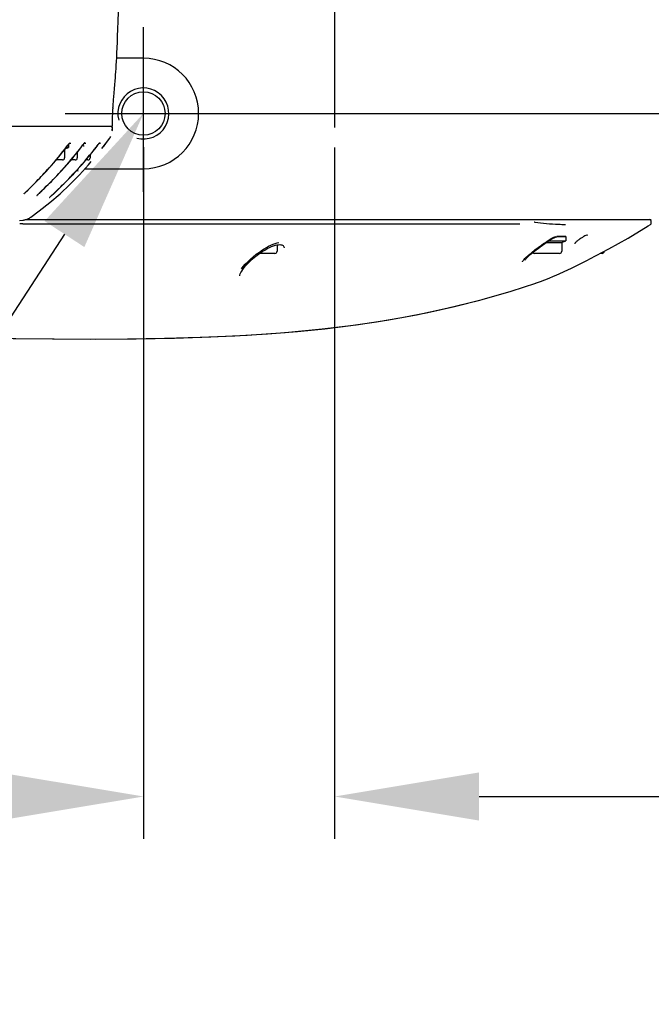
# Model space of a CAD drawing. Header units: millimetres. Extents: x 7426 to 8300, y 124 to 421.
# Tile 39 of 135: x 8007 to 8015, y 158 to 170. Entities that reach past the tile are written whole.
import ezdxf
from ezdxf import colors
from ezdxf.entities.mleader import LeaderData, LeaderLine
from ezdxf.math import Vec2, Vec3

# ---------------------------------------------------------------- set-up
doc = ezdxf.new("R2010")
doc.units = ezdxf.units.MM
doc.linetypes.add('BANKLINE1', pattern=[5.5, 4, -1.5])
doc.linetypes.add('CENTER', pattern=[0.6, 0.375, -0.075, 0.075, -0.075])
for name, color, linetype in [('00_COMPONENTS', 7, 'BANKLINE1'), ('DIM', 7, 'Continuous'), ('外形图', 7, 'Continuous')]:
    doc.layers.add(name, color=color, linetype=linetype)
doc.styles.add('微软雅黑', font='msyh.ttc')
doc.dimstyles.new('尺寸标注_1_20比例', dxfattribs={"dimtxt": 2.1, "dimasz": 1.7, "dimexe": 0.5, "dimexo": 0.4, "dimgap": 0.5, "dimtad": 1, "dimdec": 1, "dimlfac": 20, "dimdsep": 46, "dimtxsty": '微软雅黑', "dimcen": 0.09, "dimadec": 0, "dimazin": 0, "dimtp": 0.01, "dimtm": 0.01, "dimtfac": 1, "dimtdec": 1, "dimtofl": 0, "dimtmove": 0, "dimatfit": 3, "dimfxl": 1, "dimtolj": 1, "dimarcsym": 0})

# ---------------------------------------------------------------- blocks, each defined once
blk = doc.blocks.new('*D1519')
at = {"layer": 'Defpoints', "color": 0}
for p in [(8008.753, 184.389), (8008.753, 168.889), (8028.51, 168.889)]:
    blk.add_point(p, dxfattribs=at)
at = {"layer": 'DIM', "color": 0, "linetype": 'ByBlock', "lineweight": -2, "ltscale": 20}
for p, q in [((8009.153, 184.389), (8029.01, 184.389)), ((8028.51, 182.689), (8028.51, 170.589)), ((8009.153, 168.889), (8029.01, 168.889))]:
    blk.add_line(p, q, dxfattribs=at)
at = {"layer": 'DIM', "color": 0}
for points in [[(8028.794, 182.689), (8028.227, 182.689), (8028.51, 184.389)], [(8028.227, 170.589), (8028.794, 170.589), (8028.51, 168.889)]]:
    blk.add_solid(points, dxfattribs=at)
at = {"layer": 'DIM', "color": 0, "insert": (8026.92, 176.639), "char_height": 2.1, "attachment_point": 5, "rotation": 90, "style": '微软雅黑'}
blk.add_mtext('\\A1;310', dxfattribs=at)
blk = doc.blocks.new('*D1520')
at = {"layer": 'Defpoints', "color": 0}
for p in [(8008.756, 168.892), (8011.003, 168.889), (8011.003, 160.85)]:
    blk.add_point(p, dxfattribs=at)
at = {"layer": 'DIM', "color": 0, "linetype": 'ByBlock', "lineweight": -2, "ltscale": 20}
for p, q in [((8008.756, 168.492), (8008.756, 160.35)), ((8011.003, 168.489), (8011.003, 160.35)), ((8007.056, 160.85), (8005.356, 160.85)), ((8012.703, 160.85), (8018.437, 160.85))]:
    blk.add_line(p, q, dxfattribs=at)
at = {"layer": 'DIM', "color": 0}
for points in [[(8007.056, 160.567), (8007.056, 161.133), (8008.756, 160.85)], [(8012.703, 161.133), (8012.703, 160.567), (8011.003, 160.85)]]:
    blk.add_solid(points, dxfattribs=at)
at = {"layer": 'DIM', "color": 0, "insert": (8016.42, 162.418), "char_height": 2.1, "attachment_point": 5, "style": '微软雅黑'}
blk.add_mtext('\\A1;45', dxfattribs=at)

msp = doc.modelspace()

# ---------------------------------------------------------------- linework, layer by layer
at = {"layer": '00_COMPONENTS', "ltscale": 20}
for p, q in [((8008.7534, 167.9651), (8008.7534, 169.9056)), ((8007.8327, 168.8891), (8009.904, 168.8891))]:
    msp.add_line(p, q, dxfattribs=at)
at = {"layer": '外形图', "linetype": 'CENTER', "ltscale": 5}
msp.add_line((8011.0034, 188.5995), (8011.0034, 163.6796), dxfattribs=at)
at = {"layer": '外形图', "linetype": 'Continuous'}
for p, q in [((8008.4573, 169.9748), (8008.4611, 170.0796)), ((8008.4539, 169.8821), (8008.4573, 169.9748)), ((8008.4476, 169.7265), (8008.4507, 169.7998)), ((8008.4507, 169.7998), (8008.4539, 169.8821)), ((8008.442, 169.6016), (8008.4447, 169.6608)), ((8008.4447, 169.6608), (8008.4476, 169.7265)), ((8008.4367, 169.5002), (8008.4393, 169.5484)), ((8008.4393, 169.5484), (8008.442, 169.6016)), ((8008.4318, 169.4163), (8008.4342, 169.4563)), ((8008.4342, 169.4563), (8008.4367, 169.5002)), ((8008.7534, 169.5391), (8008.4388, 169.5391)), ((8008.4215, 169.27), (8008.4248, 169.3139)), ((8008.4248, 169.3139), (8008.4271, 169.3455)), ((8008.4271, 169.3455), (8008.4294, 169.3795)), ((8008.4294, 169.3795), (8008.4318, 169.4163)), ((8008.4139, 169.1793), (8008.4182, 169.2294)), ((8008.4182, 169.2294), (8008.4215, 169.27)), ((8008.4025, 169.0515), (8008.4056, 169.0863)), ((8008.4056, 169.0863), (8008.4139, 169.1793)), ((8008.3956, 168.9577), (8008.3965, 168.9718)), ((8008.3965, 168.9718), (8008.3975, 168.9871)), ((8008.3975, 168.9871), (8008.3986, 169.0027)), ((8008.3986, 169.0027), (8008.4005, 169.0266)), ((8008.4005, 169.0266), (8008.4025, 169.0515)), ((8008.3903, 168.8207), (8008.3912, 168.8548)), ((8008.3955, 168.9564), (8008.3948, 168.9428)), ((7999.0534, 168.7391), (8008.3888, 168.7391)), ((8008.3888, 168.7391), (8008.3896, 168.7842)), ((8008.3896, 168.7842), (8008.3903, 168.8207)), ((8008.3879, 168.6917), (8008.3879, 168.687)), ((8008.3881, 168.6859), (8008.3882, 168.6912)), ((8008.3882, 168.6906), (8008.3886, 168.7247)), ((8007.8581, 168.5065), (8007.8666, 168.5176)), ((8007.8598, 168.5067), (8007.8726, 168.5234)), ((8007.8666, 168.5176), (8007.8734, 168.5264)), ((8007.8726, 168.5234), (8007.8776, 168.53)), ((8007.8734, 168.5264), (8007.8779, 168.5322)), ((8007.8734, 168.5245), (8007.8734, 168.4891)), ((8007.8776, 168.53), (8007.8809, 168.5342)), ((8007.8779, 168.5322), (8007.8804, 168.5355)), ((8007.8809, 168.5342), (8007.8829, 168.5367)), ((8007.8829, 168.5367), (8007.8845, 168.5387)), ((8007.8834, 168.5391), (8007.8866, 168.5431)), ((8007.8834, 168.5391), (8007.8951, 168.5391)), ((8007.8848, 168.5391), (8007.8948, 168.5391)), ((8008.0327, 168.5065), (8008.0429, 168.5199)), ((8008.0343, 168.5067), (8008.0471, 168.5234)), ((8008.0429, 168.5199), (8008.0495, 168.5284)), ((8008.0471, 168.5234), (8008.0521, 168.5299)), ((8008.0495, 168.5284), (8008.0537, 168.5339)), ((8008.0521, 168.5299), (8008.0554, 168.5342)), ((8008.0554, 168.5342), (8008.0574, 168.5366)), ((8008.0579, 168.5391), (8008.0611, 168.5431)), ((8008.0594, 168.5391), (8008.0624, 168.5428)), ((8008.0702, 168.5391), (8008.0594, 168.5391)), ((8008.0594, 168.5391), (8008.071, 168.5391)), ((8008.2077, 168.5065), (8008.2179, 168.5199)), ((8008.2084, 168.5053), (8008.2214, 168.5224)), ((8008.2179, 168.5199), (8008.2245, 168.5284)), ((8008.2214, 168.5224), (8008.2266, 168.5292)), ((8008.2266, 168.5292), (8008.23, 168.5336)), ((8008.23, 168.5354), (8008.2329, 168.5391)), ((8008.23, 168.5336), (8008.232, 168.5361)), ((8008.2329, 168.5391), (8008.2362, 168.5431)), ((8008.2344, 168.5391), (8008.2373, 168.5426)), ((8008.2452, 168.5391), (8008.2344, 168.5391)), ((8008.2344, 168.5391), (8008.246, 168.5391)), ((8008.2654, 168.475), (8008.3095, 168.5317)), ((8008.2824, 168.4965), (8008.3131, 168.5369)), ((8008.3095, 168.5317), (8008.3576, 168.5976)), ((8008.3131, 168.5369), (8008.3561, 168.596)), ((8007.8259, 168.4627), (8007.8259, 168.3666)), ((8007.8358, 168.4755), (8007.8635, 168.4855)), ((8007.8463, 168.4891), (8007.8734, 168.4891)), ((8007.9759, 168.4316), (8007.9759, 168.3666)), ((8008.0209, 168.4891), (8008.0234, 168.4891)), ((8008.0234, 168.4924), (8008.0234, 168.4891)), ((8008.1259, 168.4002), (8008.1259, 168.3666)), ((8007.8009, 168.3416), (8007.7275, 168.3416)), ((8007.9509, 168.3416), (8007.9021, 168.3416)), ((8008.0016, 168.1667), (8008.109, 168.2843)), ((8008.1009, 168.3416), (8008.0773, 168.3416)), ((8008.109, 168.2843), (8008.1407, 168.3218)), ((8007.5512, 168.1472), (8007.5694, 168.1665)), ((8007.552, 168.1466), (8007.5759, 168.1719)), ((8007.5694, 168.1665), (8007.588, 168.1863)), ((8007.5759, 168.1719), (8007.6015, 168.1994)), ((8007.588, 168.1863), (8007.6069, 168.2067)), ((8007.6015, 168.1994), (8007.6123, 168.211)), ((8007.6069, 168.2067), (8007.626, 168.2276)), ((8007.6123, 168.211), (8007.629, 168.2292)), ((8007.626, 168.2276), (8007.6429, 168.2463)), ((8007.629, 168.2292), (8007.6453, 168.2473)), ((8007.7128, 168.1325), (8007.7332, 168.1538)), ((8007.7259, 168.1477), (8007.7453, 168.1681)), ((8007.7332, 168.1538), (8007.7603, 168.1826)), ((8007.7453, 168.1681), (8007.76, 168.1838)), ((8007.76, 168.1838), (8007.7749, 168.1998)), ((8007.7603, 168.1826), (8007.7776, 168.2011)), ((8007.7749, 168.1998), (8007.7931, 168.2195)), ((8007.7776, 168.2011), (8007.7952, 168.2202)), ((8007.8895, 168.0535), (8008.0016, 168.1667)), ((8007.8951, 168.1418), (8007.9101, 168.1575)), ((8007.9019, 168.1468), (8007.9126, 168.158)), ((8007.9101, 168.1575), (8007.9252, 168.1734)), ((8007.9126, 168.158), (8007.9294, 168.1757)), ((8007.9252, 168.1734), (8007.9429, 168.1923)), ((8007.9294, 168.1757), (8007.9459, 168.1933)), ((8008.0677, 168.2391), (8008.7534, 168.2391)), ((8007.4153, 168.0073), (8007.4564, 168.0484)), ((8007.4315, 168.0255), (8007.456, 168.0498)), ((8007.456, 168.0498), (8007.4788, 168.0727)), ((8007.4564, 168.0484), (8007.4759, 168.068)), ((8007.4759, 168.068), (8007.4938, 168.0862)), ((8007.4788, 168.0727), (8007.4991, 168.0933)), ((8007.4938, 168.0862), (8007.5132, 168.1061)), ((8007.4991, 168.0933), (8007.5159, 168.1105)), ((8007.5132, 168.1061), (8007.5341, 168.1278)), ((8007.5159, 168.1105), (8007.5333, 168.1285)), ((8007.5333, 168.1285), (8007.5512, 168.1472)), ((8007.5341, 168.1278), (8007.552, 168.1466)), ((8007.6105, 168.0288), (8007.6312, 168.0494)), ((8007.6115, 168.0316), (8007.6315, 168.0514)), ((8007.6312, 168.0494), (8007.6503, 168.0685)), ((8007.6315, 168.0514), (8007.6526, 168.0725)), ((8007.6503, 168.0685), (8007.6711, 168.0896)), ((8007.6526, 168.0725), (8007.6702, 168.0902)), ((8007.6702, 168.0902), (8007.6883, 168.1087)), ((8007.6711, 168.0896), (8007.6935, 168.1126)), ((8007.6883, 168.1087), (8007.7069, 168.1279)), ((8007.6935, 168.1126), (8007.7128, 168.1325)), ((8007.7069, 168.1279), (8007.7259, 168.1477)), ((8007.773, 167.9447), (8007.8895, 168.0535)), ((8007.7811, 168.0269), (8007.7988, 168.0443)), ((8007.7893, 168.0324), (8007.811, 168.054)), ((8007.7988, 168.0443), (8007.8173, 168.0626)), ((8007.811, 168.054), (8007.8311, 168.0741)), ((8007.8173, 168.0626), (8007.8362, 168.0815)), ((8007.8311, 168.0741), (8007.8528, 168.0962)), ((8007.8362, 168.0815), (8007.8555, 168.1011)), ((8007.8528, 168.0962), (8007.8715, 168.1154)), ((8007.8555, 168.1011), (8007.8752, 168.1212)), ((8007.8715, 168.1154), (8007.9019, 168.1468)), ((8007.8752, 168.1212), (8007.8951, 168.1418)), ((8007.3563, 167.9512), (8007.3584, 167.9534)), ((8007.3584, 167.9534), (8007.3609, 167.956)), ((8007.3609, 167.956), (8007.3652, 167.9603)), ((8007.3652, 167.9603), (8007.3719, 167.967)), ((8007.3719, 167.967), (8007.3962, 167.9907)), ((8007.3864, 167.978), (8007.3882, 167.9799)), ((8007.3882, 167.9799), (8007.3902, 167.982)), ((8007.3902, 167.982), (8007.3924, 167.9843)), ((8007.3924, 167.9843), (8007.3963, 167.9882)), ((8007.3962, 167.9907), (8007.4315, 168.0255)), ((8007.3963, 167.9882), (8007.4023, 167.9943)), ((8007.4023, 167.9943), (8007.4153, 168.0073)), ((8007.5062, 167.9289), (8007.5086, 167.9312)), ((8007.5086, 167.9312), (8007.5112, 167.9339)), ((8007.5112, 167.9339), (8007.5141, 167.9368)), ((8007.5141, 167.9368), (8007.5191, 167.9417)), ((8007.5191, 167.9417), (8007.5289, 167.9513)), ((8007.536, 167.9548), (8007.5379, 167.9568)), ((8007.5379, 167.9568), (8007.54, 167.959)), ((8007.54, 167.959), (8007.5424, 167.9614)), ((8007.5424, 167.9614), (8007.5465, 167.9655)), ((8007.5465, 167.9655), (8007.5529, 167.9719)), ((8007.5529, 167.9719), (8007.5667, 167.9856)), ((8007.5811, 167.9998), (8007.6105, 168.0288)), ((8007.5893, 168.0098), (8007.6115, 168.0316)), ((8007.6523, 167.8407), (8007.773, 167.9447)), ((8007.6652, 167.9158), (8007.6726, 167.9229)), ((8007.6726, 167.9229), (8007.6997, 167.9487)), ((8007.6997, 167.9487), (8007.7255, 167.9733)), ((8007.706, 167.9502), (8007.7078, 167.952)), ((8007.7078, 167.952), (8007.7098, 167.9542)), ((8007.7098, 167.9542), (8007.7122, 167.9565)), ((8007.7122, 167.9565), (8007.7162, 167.9605)), ((8007.7162, 167.9605), (8007.7225, 167.9668)), ((8007.7225, 167.9668), (8007.7583, 168.0019)), ((8007.7255, 167.9733), (8007.7479, 167.9947)), ((8007.7479, 167.9947), (8007.7811, 168.0269)), ((8007.7583, 168.0019), (8007.7639, 168.0075)), ((8007.7639, 168.0075), (8007.7893, 168.0324)), ((8007.5275, 167.7415), (8007.6523, 167.8407)), ((8007.6555, 167.9062), (8007.6579, 167.9086)), ((8007.6579, 167.9086), (8007.6606, 167.9112)), ((8007.6606, 167.9112), (8007.6652, 167.9158)), ((8007.4295, 167.6692), (8007.5275, 167.7415)), ((8007.2942, 167.6281), (8007.3371, 167.6331)), ((8007.3669, 167.6391), (8014.7293, 167.6391)), ((8009.1105, 167.5891), (8009.1281, 167.5891)), ((8009.1281, 167.5891), (8009.1673, 167.5891)), ((8009.1673, 167.5891), (8009.3741, 167.5891)), ((8009.3741, 167.5891), (8009.437, 167.5891)), ((8009.437, 167.5891), (8009.6072, 167.5891)), ((8009.6072, 167.5891), (8009.6152, 167.5891)), ((8009.6152, 167.5891), (8009.7068, 167.5891)), ((8009.7068, 167.5891), (8009.7397, 167.5891)), ((8009.7397, 167.5891), (8009.7646, 167.5891)), ((8009.7646, 167.5891), (8009.7825, 167.5891)), ((8009.7825, 167.5891), (8009.7917, 167.5891)), ((8009.7917, 167.5891), (8009.8012, 167.5891)), ((8009.8012, 167.5891), (8009.8125, 167.5891)), ((8009.8125, 167.5891), (8009.8244, 167.5891)), ((8009.8244, 167.5891), (8009.8514, 167.5891)), ((8009.8514, 167.5891), (8010.0289, 167.5891)), ((8010.0289, 167.5891), (8010.0537, 167.5891)), ((8010.0537, 167.5891), (8010.0713, 167.5891)), ((8010.0713, 167.5891), (8010.1061, 167.5891)), ((8010.1061, 167.5891), (8010.1486, 167.5891)), ((8010.1486, 167.5891), (8010.2362, 167.5891)), ((8010.2362, 167.5891), (8010.2538, 167.5891)), ((8010.2538, 167.5891), (8010.2787, 167.5891)), ((8010.2787, 167.5891), (8010.3405, 167.5891)), ((8010.3405, 167.5891), (8010.5376, 167.5891)), ((8010.5376, 167.5891), (8010.5597, 167.5891)), ((8010.5597, 167.5891), (8010.568, 167.5891)), ((8010.568, 167.5891), (8012.1677, 167.5891)), ((8012.1677, 167.5891), (8012.2386, 167.5891)), ((8012.2386, 167.5891), (8013.1178, 167.5891)), ((8013.1178, 167.5891), (8013.1598, 167.5891)), ((8013.1598, 167.5891), (8013.1812, 167.5891)), ((8014.6916, 167.5645), (8014.719, 167.5816)), ((8014.7295, 167.6027), (8014.7295, 167.6141)), ((8010.3257, 167.365), (8010.3463, 167.3696)), ((8010.3259, 167.3421), (8010.3259, 167.2666)), ((8013.4951, 167.3718), (8013.6759, 167.3718)), ((8013.505, 167.3868), (8013.5173, 167.395)), ((8013.508, 167.3806), (8013.5297, 167.3949)), ((8013.5173, 167.395), (8013.5292, 167.4027)), ((8013.5209, 167.3891), (8013.7234, 167.3891)), ((8013.5297, 167.3949), (8013.5414, 167.4023)), ((8013.5495, 167.4148), (8013.5589, 167.4201)), ((8013.5599, 167.4132), (8013.5714, 167.4194)), ((8013.6004, 167.4385), (8013.6029, 167.4391)), ((8013.6146, 167.438), (8013.6163, 167.4385)), ((8013.6163, 167.4385), (8013.6195, 167.4391)), ((8013.634, 167.4391), (8013.6184, 167.4391)), ((8013.6289, 167.4391), (8013.6193, 167.4391)), ((8013.7259, 167.4391), (8013.6207, 167.4391)), ((8013.6224, 167.4391), (8013.7234, 167.4391)), ((8013.6759, 167.3718), (8013.7135, 167.3855)), ((8013.6759, 167.3718), (8013.6759, 167.2666)), ((8013.7234, 167.4391), (8013.7234, 167.3891)), ((8010.082, 167.2312), (8010.1187, 167.2584)), ((8010.0927, 167.2209), (8010.1225, 167.2428)), ((8010.1187, 167.2584), (8010.1534, 167.2821)), ((8010.3009, 167.2416), (8010.1209, 167.2416)), ((8010.1534, 167.2821), (8010.1668, 167.2906)), ((8010.1668, 167.2906), (8010.1728, 167.2944)), ((8010.1668, 167.2722), (8010.1826, 167.2818)), ((8010.1826, 167.2818), (8010.2111, 167.2979)), ((8010.2111, 167.2979), (8010.2376, 167.3113)), ((8013.315, 167.2464), (8013.3307, 167.2592)), ((8013.6509, 167.2416), (8013.3559, 167.2416)), ((8014.1509, 167.2416), (8014.1298, 167.2416)), ((8013.2439, 167.163), (8013.2438, 167.1616))]:
    msp.add_line(p, q, dxfattribs=at)
for points in [[(8008.3912, 168.8548), (8008.3922, 168.8859), (8008.3934, 168.9148), (8008.3948, 168.9428)], [(8008.3576, 168.5977), (8008.3626, 168.6051), (8008.3699, 168.6178)], [(8007.8804, 168.5355), (8007.8827, 168.5383), (8007.8834, 168.5391)], [(8007.8845, 168.5387), (8007.8859, 168.5405), (8007.8865, 168.5412), (8007.8871, 168.5418), (8007.8875, 168.5424), (8007.8879, 168.5428)], [(8007.8879, 168.5428), (8007.8882, 168.5431), (8007.8883, 168.5433), (8007.8882, 168.5432), (8007.888, 168.543), (8007.8875, 168.5426), (8007.8868, 168.542), (8007.8857, 168.5413), (8007.8846, 168.5407)], [(8008.0537, 168.5339), (8008.0561, 168.5369), (8008.0572, 168.5382), (8008.0579, 168.5391)], [(8008.0574, 168.5366), (8008.059, 168.5387), (8008.0594, 168.5391)], [(8008.0624, 168.5428), (8008.0627, 168.5431), (8008.0628, 168.5432), (8008.0627, 168.5431), (8008.0625, 168.5429), (8008.062, 168.5425), (8008.0613, 168.5419), (8008.0603, 168.5413), (8008.0591, 168.5407), (8008.0591, 168.5407)], [(8008.2245, 168.5284), (8008.2287, 168.5338), (8008.23, 168.5354)], [(8008.232, 168.5361), (8008.2338, 168.5383), (8008.2344, 168.5391)], [(8008.2373, 168.5426), (8008.2377, 168.543), (8008.2378, 168.5432), (8008.2378, 168.5432), (8008.2377, 168.543), (8008.2373, 168.5427), (8008.2366, 168.5421), (8008.2356, 168.5414), (8008.2345, 168.5408), (8008.2342, 168.5407)], [(8007.9717, 168.2221), (8007.9734, 168.2203), (8007.9752, 168.2185), (8007.9769, 168.2167)], [(8007.9769, 168.2167), (8007.9811, 168.2125), (8007.9819, 168.2116), (8007.9825, 168.211), (8007.9826, 168.2108)], [(8007.3504, 167.9448), (8007.3505, 167.9448), (8007.3506, 167.945), (8007.3509, 167.9453), (8007.3512, 167.9457), (8007.3517, 167.9463), (8007.3522, 167.9469), (8007.3529, 167.9476), (8007.3536, 167.9484), (8007.3544, 167.9492), (8007.3553, 167.9502), (8007.3563, 167.9512)], [(8007.3818, 167.9728), (8007.3818, 167.9728), (8007.3819, 167.9729), (8007.3821, 167.9732), (8007.3824, 167.9736), (8007.3828, 167.974), (8007.3832, 167.9745), (8007.3837, 167.9751), (8007.3843, 167.9757), (8007.385, 167.9764), (8007.3857, 167.9772), (8007.3864, 167.978)], [(8007.5, 167.922), (8007.5, 167.9221), (8007.5002, 167.9223), (8007.5005, 167.9226), (8007.5009, 167.9231), (8007.5014, 167.9237), (8007.502, 167.9243), (8007.5026, 167.9251), (8007.5034, 167.9259), (8007.5043, 167.9268), (8007.5052, 167.9278), (8007.5062, 167.9289)], [(8007.5289, 167.9513), (8007.5512, 167.9728), (8007.5893, 168.0098)], [(8007.531, 167.9492), (8007.531, 167.9492), (8007.5311, 167.9494), (8007.5314, 167.9497), (8007.5317, 167.9501), (8007.5321, 167.9506), (8007.5326, 167.9511), (8007.5331, 167.9517), (8007.5337, 167.9524), (8007.5344, 167.9531), (8007.5352, 167.954), (8007.536, 167.9548)], [(8007.5667, 167.9856), (8007.5736, 167.9924), (8007.5811, 167.9998)], [(8007.7013, 167.9449), (8007.7013, 167.9449), (8007.7014, 167.945), (8007.7016, 167.9453), (8007.7019, 167.9457), (8007.7023, 167.9461), (8007.7027, 167.9466), (8007.7032, 167.9472), (8007.7038, 167.9478), (8007.7045, 167.9485), (8007.7052, 167.9493), (8007.706, 167.9502)], [(8007.6491, 167.8994), (8007.6491, 167.8994), (8007.6493, 167.8996), (8007.6496, 167.9), (8007.65, 167.9004), (8007.6505, 167.901), (8007.6511, 167.9017), (8007.6518, 167.9024), (8007.6526, 167.9032), (8007.6535, 167.9041), (8007.6545, 167.9051), (8007.6555, 167.9062)], [(8007.3359, 167.633), (8007.3385, 167.6333), (8007.3449, 167.6342), (8007.3519, 167.6355), (8007.3595, 167.6372), (8007.3676, 167.6393), (8007.3761, 167.6419), (8007.385, 167.6451), (8007.3942, 167.6489), (8007.4034, 167.6533), (8007.4127, 167.6583), (8007.4219, 167.664), (8007.4295, 167.6692)], [(8013.3542, 167.6132), (8013.3543, 167.6126), (8013.3544, 167.6119), (8013.3546, 167.6112), (8013.3549, 167.6107), (8013.3552, 167.6103), (8013.3555, 167.6099), (8013.3558, 167.6095), (8013.3561, 167.6092), (8013.3565, 167.6089), (8013.3569, 167.6085), (8013.3573, 167.6082), (8013.3577, 167.6079), (8013.3581, 167.6076), (8013.3585, 167.6073), (8013.359, 167.607)], [(8013.3543, 167.6132), (8013.3552, 167.613), (8013.3561, 167.6128), (8013.357, 167.6127), (8013.3579, 167.6127), (8013.3589, 167.6128), (8013.3598, 167.6129)], [(8014.7202, 167.5832), (8014.7222, 167.5847), (8014.7246, 167.587), (8014.7266, 167.5898), (8014.7282, 167.593), (8014.7292, 167.5966), (8014.7295, 167.6001)], [(8013.9782, 167.1623), (8014.0073, 167.1768), (8014.2289, 167.294), (8014.4575, 167.4231), (8014.6916, 167.5645)], [(8010.2376, 167.3113), (8010.2621, 167.3222), (8010.2851, 167.3309), (8010.3063, 167.3375), (8010.3253, 167.342)], [(8010.2535, 167.3382), (8010.2789, 167.3492), (8010.3031, 167.3582), (8010.3257, 167.365)], [(8010.3253, 167.342), (8010.3426, 167.3446), (8010.3575, 167.3454)], [(8010.3575, 167.3454), (8010.3702, 167.3447), (8010.3812, 167.3425), (8010.3901, 167.339), (8010.3969, 167.3345), (8010.4022, 167.3286), (8010.4059, 167.3208), (8010.408, 167.3105), (8010.4082, 167.3061)], [(8013.3307, 167.2592), (8013.3473, 167.2724), (8013.3648, 167.286), (8013.383, 167.2999), (8013.4019, 167.3141), (8013.4215, 167.3284), (8013.4417, 167.3429)], [(8013.3744, 167.2846), (8013.3966, 167.3015), (8013.4214, 167.32), (8013.4485, 167.3396)], [(8013.4417, 167.3429), (8013.4623, 167.3576), (8013.4835, 167.3722), (8013.505, 167.3868)], [(8013.4485, 167.3396), (8013.4775, 167.3599), (8013.508, 167.3806)], [(8013.5292, 167.4027), (8013.5344, 167.4059), (8013.5395, 167.409), (8013.5445, 167.412), (8013.5495, 167.4148)], [(8013.5414, 167.4023), (8013.5477, 167.4061), (8013.5539, 167.4098), (8013.5599, 167.4132)], [(8013.5589, 167.4201), (8013.5634, 167.4225), (8013.5678, 167.4247), (8013.5719, 167.4268), (8013.5758, 167.4287), (8013.5795, 167.4304), (8013.583, 167.432), (8013.5863, 167.4334), (8013.5893, 167.4346), (8013.5921, 167.4357), (8013.5947, 167.4367), (8013.5971, 167.4375), (8013.5991, 167.4381), (8013.6004, 167.4385)], [(8013.5714, 167.4194), (8013.5767, 167.4222), (8013.5819, 167.4248), (8013.5867, 167.4271), (8013.5913, 167.4292)], [(8013.5913, 167.4292), (8013.5956, 167.4311), (8013.5995, 167.4327), (8013.6031, 167.4342)], [(8013.6031, 167.4342), (8013.6065, 167.4354), (8013.6095, 167.4365), (8013.6123, 167.4374), (8013.6146, 167.438)], [(8009.9069, 167.0606), (8009.9277, 167.0864), (8009.952, 167.1137), (8009.9805, 167.1429), (8010.0125, 167.1731), (8010.0464, 167.2026), (8010.082, 167.2312)], [(8010.1225, 167.2428), (8010.1516, 167.2626), (8010.1668, 167.2722)], [(8010.1728, 167.2944), (8010.2002, 167.3107), (8010.2271, 167.3253), (8010.2535, 167.3382)], [(8013.2514, 167.1901), (8013.262, 167.2001), (8013.2736, 167.2108), (8013.2864, 167.2221), (8013.3002, 167.234), (8013.315, 167.2464)], [(8013.2931, 167.2168), (8013.3059, 167.2283), (8013.3203, 167.2407), (8013.3365, 167.2543)], [(8013.3365, 167.2543), (8013.3546, 167.2689), (8013.3744, 167.2846)], [(8009.9101, 167.0333), (8009.9231, 167.053), (8009.9395, 167.0749), (8009.959, 167.098), (8009.9815, 167.1224), (8010.007, 167.1478), (8010.0342, 167.1728), (8010.0628, 167.1973), (8010.0927, 167.2209)], [(8013.213, 167.1438), (8013.213, 167.1435), (8013.2133, 167.1443), (8013.2147, 167.1473), (8013.2174, 167.1517), (8013.2215, 167.1573), (8013.2271, 167.1643), (8013.2339, 167.1721), (8013.242, 167.1807), (8013.2514, 167.1901)], [(8013.2438, 167.1616), (8013.2437, 167.161), (8013.2437, 167.1612), (8013.2452, 167.1642), (8013.248, 167.1686), (8013.2519, 167.1739), (8013.2573, 167.1806), (8013.2641, 167.1882)], [(8013.2641, 167.1882), (8013.2723, 167.1967), (8013.2819, 167.2062), (8013.2931, 167.2168)], [(8013.6107, 166.9862), (8013.7924, 167.07), (8013.9782, 167.1623)], [(8009.8875, 166.9774), (8009.8894, 166.9877), (8009.8936, 167.0007), (8009.9004, 167.0159), (8009.9101, 167.0333)], [(8012.413, 166.6171), (8012.7412, 166.7008), (8013.0814, 166.7991), (8013.3692, 166.8923)], [(8013.3684, 166.892), (8013.4248, 166.9118), (8013.4771, 166.9313), (8013.5291, 166.9517)], [(8013.5291, 166.9517), (8013.5806, 166.973), (8013.6107, 166.9862)], [(8005.1161, 166.2949), (8005.4292, 166.2843), (8005.8374, 166.2717), (8006.2784, 166.2598), (8006.7442, 166.2493), (8007.2215, 166.241), (8007.7054, 166.2356), (8008.1925, 166.234), (8008.6705, 166.2371), (8009.1192, 166.2453), (8009.5463, 166.2589), (8009.9764, 166.2797), (8010.422, 166.3108), (8010.8574, 166.3523), (8011.2574, 166.4016), (8011.6191, 166.4567), (8011.9671, 166.5201), (8012.3231, 166.5961), (8012.6948, 166.6884), (8012.7125, 166.6934)], [(8005.116, 166.2949), (8005.2088, 166.2916), (8005.4864, 166.2824), (8005.7869, 166.2732), (8006.1139, 166.264), (8006.4638, 166.2553), (8006.841, 166.2474), (8007.2508, 166.2405), (8007.6852, 166.2358), (8008.1264, 166.234), (8008.5652, 166.236), (8009.0004, 166.2425), (8009.4228, 166.2543), (8009.8285, 166.2716), (8010.2122, 166.2948), (8010.5665, 166.3232), (8010.8897, 166.3558), (8011.1942, 166.393), (8011.4944, 166.4365), (8011.7952, 166.4874), (8012.0986, 166.5467), (8012.413, 166.6171)]]:
    msp.add_lwpolyline(points, dxfattribs=at)
msp.add_circle((8008.7534, 168.8891), 0.255, dxfattribs=at)
for centre, radius, start, end in [((8008.7534, 168.8891), 0.65, 270, 90), ((8008.7534, 168.8891), 0.3, 255, 195), ((8004.6633, 170.9301), 4.0101, 317.99051, 322.8158), ((8004.668, 170.9275), 4.006, 319.07955, 322.82157), ((8004.8382, 170.9309), 4.0115, 317.48769, 322.82), ((8004.8509, 170.9197), 3.9935, 322.17119, 322.82075), ((8005.0209, 170.9206), 3.9992, 318.30494, 322.84715), ((8005.0257, 170.9199), 3.9937, 322.1061, 322.82077), ((8004.8353, 170.9321), 4.0133, 317.47556, 322.16775), ((8007.8584, 168.4996), 0.015, 290, 315.55634), ((8005.0091, 170.9332), 4.015, 316.94714, 322.10203), ((8004.6575, 170.9364), 4.0197, 318.01219, 318.54666), ((8004.6589, 170.9352), 4.0178, 318.54666, 319.08104), ((8007.8009, 168.3666), 0.025, 270, 0), ((8007.9509, 168.3666), 0.025, 270, 0), ((8008.1009, 168.3666), 0.025, 270, 0), ((8005.0021, 170.9375), 4.0245, 317.01014, 317.65725), ((8005.0087, 170.9314), 4.0154, 317.65727, 318.30537), ((8007.4121, 149.6114), 17.9785, 90.23945, 90.36296), ((8014.7045, 167.6141), 0.025, 0, 90), ((8013.7084, 167.3996), 0.015, 290, 315.55634), ((8010.3009, 167.2666), 0.025, 270, 0), ((8013.3559, 167.2666), 0.025, 213.09324, 270), ((8013.6509, 167.2666), 0.025, 270, 0), ((8014.1509, 167.2666), 0.025, 270, 358.49993)]:
    msp.add_arc(centre, radius, start, end, dxfattribs=at)
for points, knots in [([(8008.3878, 168.728), (8008.388, 168.7289), (8008.3885, 168.7308), (8008.3887, 168.7327), (8008.3887, 168.7336)], [0, 0, 0, 0, 0.5002373, 1, 1, 1, 1]), ([(8008.387, 168.7236), (8008.3872, 168.7246), (8008.3875, 168.7261), (8008.3877, 168.7276), (8008.3878, 168.728)], [0, 0, 0, 0, 0.6899325, 1, 1, 1, 1]), ([(8008.3879, 168.6917), (8008.3879, 168.6949), (8008.3873, 168.7039), (8008.3897, 168.7139), (8008.387, 168.7193)], [0, 0, 0, 0, 0.3432041, 1, 1, 1, 1]), ([(8007.8734, 168.5102), (8007.8738, 168.5099), (8007.8747, 168.5093), (8007.8755, 168.5087), (8007.8759, 168.5085)], [0, 0, 0, 0, 0.5266199, 1, 1, 1, 1]), ([(8007.8759, 168.5085), (8007.8768, 168.5079), (8007.8779, 168.5074), (8007.8794, 168.5063), (8007.8797, 168.5065)], [0, 0, 0, 0, 0.7168934, 1, 1, 1, 1]), ([(8007.8951, 168.5391), (8007.8959, 168.5391), (8007.8975, 168.5393), (8007.8991, 168.5397), (8007.8999, 168.54)], [0, 0, 0, 0, 0.4938684, 1, 1, 1, 1]), ([(8008.0418, 168.515), (8008.0447, 168.5128), (8008.0487, 168.5112), (8008.0534, 168.5057), (8008.0548, 168.5065)], [0, 0, 0, 0, 0.6919832, 1, 1, 1, 1]), ([(8008.0702, 168.5391), (8008.071, 168.5391), (8008.0726, 168.5393), (8008.0741, 168.5397), (8008.0749, 168.54)], [0, 0, 0, 0, 0.4939674, 1, 1, 1, 1]), ([(8008.2452, 168.5391), (8008.2461, 168.5391), (8008.2479, 168.5393), (8008.2496, 168.5398), (8008.2504, 168.5401)], [0, 0, 0, 0, 0.4999231, 1, 1, 1, 1]), ([(8007.337, 167.5898), (8007.49, 167.5905), (8008.0812, 167.5868), (8008.6724, 167.5891), (8009.1105, 167.5891)], [0, 0, 0, 0, 0.2589201, 1, 1, 1, 1]), ([(8013.7204, 167.5798), (8013.6922, 167.5795), (8013.5713, 167.5815), (8013.4507, 167.5941), (8013.359, 167.607)], [0, 0, 0, 0, 0.2334747, 1, 1, 1, 1]), ([(8013.9782, 167.4543), (8013.9783, 167.4557), (8013.9764, 167.4581), (8013.963, 167.4547), (8013.9365, 167.4412), (8013.9145, 167.4276), (8013.9032, 167.4201)], [0, 0, 0, 0, 0.1688591, 0.4459061, 0.722953, 1, 1, 1, 1]), ([(8013.9032, 167.4201), (8013.891, 167.4121), (8013.868, 167.3957), (8013.8407, 167.3733), (8013.83, 167.3614), (8013.8283, 167.3573), (8013.8282, 167.3564)], [0, 0, 0, 0, 0.2946021, 0.5892041, 0.8838062, 1, 1, 1, 1])]:
    msp.add_open_spline(points, degree=3, knots=knots, dxfattribs=at)

# ---------------------------------------------------------------- dimensions: what is measured, and where the dimension line sits
at = {"layer": 'DIM', "linetype": 'ByBlock', "ltscale": 20}
dim = msp.add_linear_dim(base=(8028.5103, 168.8891), p1=(8008.7534, 184.3891), p2=(8008.7534, 168.8891), angle=90, dimstyle='尺寸标注_1_20比例', dxfattribs=at)
dim.commit()
dim.dimension.update_dxf_attribs({"geometry": '*D1519', "text_midpoint": (8026.9196, 176.6391)})
dim = msp.add_linear_dim(base=(8011.0034, 160.85), p1=(8008.7558, 168.892), p2=(8011.0034, 168.8891), dimstyle='尺寸标注_1_20比例', dxfattribs=at)
dim.commit()
dim.dimension.update_dxf_attribs({"geometry": '*D1520', "text_midpoint": (8016.4204, 160.85), "dimtype": 160})

# ---------------------------------------------------------------- leaders
at = {"layer": '外形图'}
ml = msp.add_multileader_mtext('Standard', dxfattribs=at)
ml.set_content('2×M12{\\A1;\\C256;深度20}', style='微软雅黑')
ml.set_leader_properties()
ml.build(insert=Vec2(0, 0))
ml.multileader.update_dxf_attribs({"text_left_attachment_type": 5, "text_right_attachment_type": 5, "dogleg_length": 0.15, "arrow_head_size": 1.7})
ctx = ml.context
ctx.base_point, ctx.char_height, ctx.arrow_head_size, ctx.landing_gap_size, ctx.plane_origin = Vec3(7982.9847, 158.4433), 2.1, 1.7, 0.3, Vec3(8008.7558, 168.892)
ctx.left_attachment, ctx.right_attachment, ctx.text_align_type = 5, 5, 2
notes = []
notes.append((ctx, [(0, (1, 1, 0), (8001.9202, 158.4433), (-1, 0), 0.15, [(0, [(8008.7558, 168.892)], 0, [])])]))
ctx.mtext.insert, ctx.mtext.alignment, ctx.mtext.flow_direction = Vec3(8001.4702, 161.1602), 3, 5
for ctx, leaders in notes:
    for number, flags, end, landing, length, lines in leaders:
        leader = LeaderData()
        leader.index, (leader.has_last_leader_line, leader.has_dogleg_vector, leader.attachment_direction) = number, flags
        leader.last_leader_point, leader.dogleg_vector, leader.dogleg_length = Vec3(end), Vec3(landing), length
        for number, points, colour, breaks in lines:
            line = LeaderLine()
            line.index, line.vertices, line.color, line.breaks = number, Vec3.list(points), colors.encode_raw_color(colour), breaks
            leader.lines.append(line)
        ctx.leaders.append(leader)

doc.saveas('drawing.dxf')
